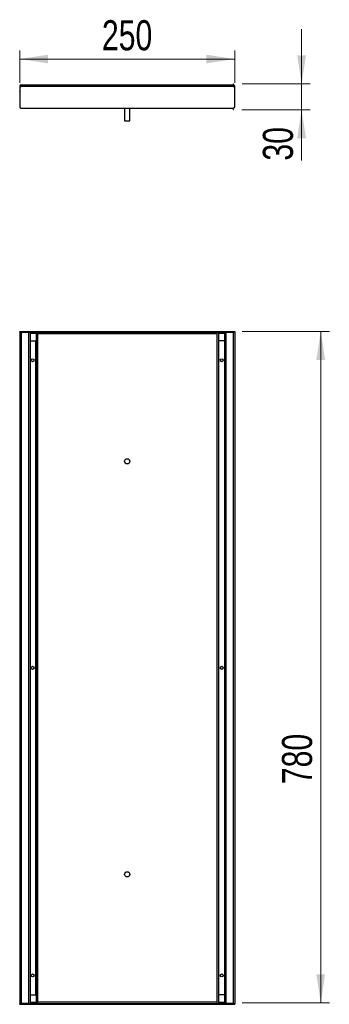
# Model space of a CAD drawing. Header units: millimetres. Extents: x 47 to 83, y 62 to 177.
import ezdxf

# ---------------------------------------------------------------- set-up
doc = ezdxf.new("R2010")
doc.units = ezdxf.units.MM
doc.header["$PDSIZE"] = -1
doc.styles.add('SLDTEXTSTYLE0', font='TXT', dxfattribs={"width": 0.75})
doc.dimstyles.new('SLDDIMSTYLE0', dxfattribs={"dimtxt": 3.5, "dimasz": 3.302, "dimexe": 0, "dimexo": 0.0625, "dimgap": 0.875, "dimtad": 1, "dimlfac": 10, "dimrnd": 1e-09, "dimzin": 12, "dimdsep": 46, "dimtxsty": 'SLDTEXTSTYLE0', "dimsah": 1, "dimcen": 0.09, "dimadec": 0, "dimazin": 3, "dimtfac": 1, "dimtmove": 0, "dimatfit": 0, "dimfxl": 0, "dimfrac": 2, "dimtolj": 1, "dimtzin": 12, "dimarcsym": 0})
doc.dimstyles.new('SLDDIMSTYLE1', dxfattribs={"dimtxt": 3.5, "dimasz": 3.302, "dimexe": 0, "dimexo": 0.0625, "dimgap": 0.875, "dimtad": 1, "dimlfac": 10, "dimrnd": 1e-09, "dimzin": 12, "dimdsep": 46, "dimtxsty": 'SLDTEXTSTYLE0', "dimsah": 1, "dimcen": 0.09, "dimadec": 0, "dimazin": 3, "dimtfac": 1, "dimtofl": 0, "dimtmove": 0, "dimatfit": 3, "dimfxl": 0, "dimfrac": 2, "dimtolj": 1, "dimtzin": 12, "dimarcsym": 0})

# ---------------------------------------------------------------- blocks, each defined once
blk = doc.blocks.new('_D')
at = {"color": 7, "linetype": 'Continuous', "lineweight": 18}
for p, q in [((79.38, 169.42), (79.38, 175.77)), ((72.45, 169.42), (80.38, 169.42)), ((79.38, 169.42), (79.38, 166.42)), ((72.44, 166.42), (80.38, 166.42)), ((79.38, 166.42), (79.38, 160.51))]:
    blk.add_line(p, q, dxfattribs=at)
for points in [[(79.38, 169.42), (79.89, 172.73), (78.87, 172.73)], [(79.38, 166.42), (78.87, 163.12), (79.89, 163.12)]]:
    blk.add_solid(points, dxfattribs=at)
at = {"color": 7, "linetype": 'Continuous', "lineweight": 18, "insert": (74.87, 160.51), "char_height": 3.5, "attachment_point": 1, "rotation": 90, "style": 'SLDTEXTSTYLE0'}
blk.add_mtext('30', dxfattribs=at)
blk = doc.blocks.new('_D_1')
at = {"color": 7, "linetype": 'Continuous', "lineweight": 18}
for p, q in [((46.6, 169.55), (46.6, 173.32)), ((71.6, 169.55), (71.6, 173.32)), ((46.6, 172.32), (71.6, 172.32))]:
    blk.add_line(p, q, dxfattribs=at)
for points in [[(46.6, 172.32), (49.9, 171.81), (49.9, 172.82)], [(71.6, 172.32), (68.3, 172.82), (68.3, 171.81)]]:
    blk.add_solid(points, dxfattribs=at)
at = {"color": 7, "linetype": 'Continuous', "lineweight": 18, "insert": (56.16, 176.83), "char_height": 3.5, "attachment_point": 1, "style": 'SLDTEXTSTYLE0'}
blk.add_mtext('250', dxfattribs=at)
blk = doc.blocks.new('_D_2')
at = {"color": 7, "linetype": 'Continuous', "lineweight": 18}
for p, q in [((72.45, 140.65), (82.6, 140.65)), ((81.6, 62.65), (81.6, 140.65)), ((72.45, 62.65), (82.6, 62.65))]:
    blk.add_line(p, q, dxfattribs=at)
for points in [[(81.6, 140.65), (81.09, 137.35), (82.11, 137.35)], [(81.6, 62.65), (82.11, 65.96), (81.09, 65.96)]]:
    blk.add_solid(points, dxfattribs=at)
at = {"color": 7, "linetype": 'Continuous', "lineweight": 18, "insert": (77.09, 88.05), "char_height": 3.5, "attachment_point": 1, "rotation": 90, "style": 'SLDTEXTSTYLE0'}
blk.add_mtext('780', dxfattribs=at)

msp = doc.modelspace()

# ---------------------------------------------------------------- linework, layer by layer
at = {"color": 7, "linetype": 'Continuous', "lineweight": 25}
for p, q in [((46.5982, 169.1698), (46.5982, 169.1398)), ((46.5982, 169.1398), (46.7782, 169.1398)), ((46.5982, 169.1398), (46.5982, 166.7698)), ((46.7782, 169.3198), (46.7482, 169.3198)), ((46.7782, 169.3198), (71.4182, 169.3198)), ((46.7782, 169.3198), (46.7782, 169.2895)), ((46.7782, 169.1398), (46.7782, 169.2895)), ((71.4182, 169.1398), (46.7782, 169.1398)), ((71.4482, 169.3198), (71.4182, 169.3198)), ((71.4182, 169.2895), (71.4182, 169.3198)), ((71.4182, 169.2895), (71.4182, 169.1398)), ((71.4182, 169.1398), (71.5982, 169.1398)), ((71.5982, 169.1398), (71.5982, 169.1698)), ((71.5982, 166.7698), (71.5982, 169.1398)), ((46.7482, 166.6198), (71.4482, 166.6198)), ((58.7982, 166.6198), (58.7982, 165.1198)), ((59.3982, 165.1198), (59.3982, 166.6198)), ((58.7982, 165.1198), (59.0982, 165.1198)), ((59.0982, 165.1198), (59.3982, 165.1198)), ((46.5982, 140.5732), (46.5982, 140.6532)), ((46.5982, 140.6532), (46.7482, 140.6532)), ((46.5982, 140.5732), (46.5982, 62.5732)), ((46.7482, 140.5732), (46.5982, 140.5732)), ((46.7482, 140.6532), (46.7482, 140.5732)), ((46.7482, 140.6532), (71.4482, 140.6532)), ((46.7482, 140.5732), (71.4482, 140.5732)), ((46.7782, 140.5732), (46.7782, 62.5732)), ((47.6182, 140.5732), (46.7782, 140.5732)), ((47.6182, 140.5732), (47.6182, 62.5732)), ((47.7982, 140.5732), (47.7982, 62.5732)), ((48.4982, 140.5732), (48.4982, 62.5732)), ((48.6782, 140.5732), (48.6782, 140.3932)), ((48.6782, 140.3932), (48.6782, 62.7532)), ((69.5182, 140.3932), (48.6782, 140.3932)), ((69.5182, 140.5732), (69.5182, 140.3932)), ((69.5182, 140.3932), (69.5182, 62.7532)), ((69.6982, 140.5732), (69.6982, 62.5732)), ((70.3982, 140.5732), (70.3982, 62.5732)), ((70.5782, 140.5732), (70.5782, 62.5732)), ((71.4182, 140.5732), (70.5782, 140.5732)), ((71.4182, 140.5732), (71.4182, 62.5732)), ((71.4482, 140.5732), (71.4482, 140.6532)), ((71.4482, 140.6532), (71.5982, 140.6532)), ((71.5982, 140.5732), (71.4482, 140.5732)), ((71.5982, 140.6532), (71.5982, 140.5732)), ((71.5982, 140.5732), (71.5982, 62.5732)), ((47.7982, 139.5732), (48.4732, 139.5732)), ((48.4732, 63.5732), (48.4732, 139.5732)), ((48.4982, 139.5732), (48.4732, 139.5732)), ((69.6982, 139.5732), (69.7232, 139.5732)), ((69.7232, 139.5732), (69.7232, 63.5732)), ((70.3982, 139.5732), (69.7232, 139.5732)), ((47.7982, 63.5732), (48.4732, 63.5732)), ((48.4982, 63.5732), (48.4732, 63.5732)), ((69.6982, 63.5732), (69.7232, 63.5732)), ((70.3982, 63.5732), (69.7232, 63.5732)), ((46.5982, 62.4732), (46.5982, 62.5732)), ((46.5982, 62.5732), (46.7482, 62.5732)), ((46.5982, 62.4932), (46.5982, 62.5732)), ((46.7482, 62.4932), (46.5982, 62.4932)), ((46.5982, 62.4732), (46.7482, 62.4732)), ((46.7482, 62.4732), (46.7482, 62.5732)), ((46.7482, 62.5732), (71.4482, 62.5732)), ((46.7482, 62.5732), (46.7482, 62.4932)), ((71.4482, 62.4932), (46.7482, 62.4932)), ((46.7482, 62.4732), (71.4482, 62.4732)), ((47.6182, 62.5732), (46.7782, 62.5732)), ((48.6782, 62.7532), (69.5182, 62.7532)), ((48.6782, 62.7532), (48.6782, 62.5732)), ((69.5182, 62.7532), (69.5182, 62.5732)), ((71.4182, 62.5732), (70.5782, 62.5732)), ((71.4482, 62.4732), (71.4482, 62.5732)), ((71.4482, 62.5732), (71.5982, 62.5732)), ((71.4482, 62.4932), (71.4482, 62.5732)), ((71.5982, 62.4932), (71.4482, 62.4932)), ((71.4482, 62.4732), (71.5982, 62.4732)), ((71.5982, 62.4732), (71.5982, 62.5732)), ((71.5982, 62.5732), (71.5982, 62.4932))]:
    msp.add_line(p, q, dxfattribs=at)
at = {"color": 1, "linetype": 'Continuous', "lineweight": 25}
for p, q in [((47.7982, 140.4732), (48.4982, 140.4732)), ((69.6982, 140.4732), (70.3982, 140.4732)), ((48.4982, 62.6732), (47.7982, 62.6732)), ((70.3982, 62.6732), (69.6982, 62.6732))]:
    msp.add_line(p, q, dxfattribs=at)
at = {"color": 7, "linetype": 'Continuous', "lineweight": 25}
for centre, radius in [((48.0982, 137.3232), 0.175), ((70.0982, 137.3232), 0.175), ((59.0982, 125.5732), 0.3), ((48.0982, 101.5732), 0.175), ((70.0982, 101.5732), 0.175), ((59.0982, 77.5732), 0.3), ((48.0982, 65.8232), 0.175), ((70.0982, 65.8232), 0.175)]:
    msp.add_circle(centre, radius, dxfattribs=at)
for centre, radius, start, end in [((46.7482, 169.1698), 0.15, 90, 180), ((46.7782, 169.1398), 0.18, 90, 180), ((46.7782, 169.1398), 0.1, 90, 180), ((71.4182, 169.1398), 0.18, 0, 90), ((71.4182, 169.1398), 0.1, 0, 90), ((71.4482, 169.1698), 0.15, 0, 90), ((46.7482, 166.7698), 0.15, 180, 270), ((71.4482, 166.7698), 0.15, 270, 0)]:
    msp.add_arc(centre, radius, start, end, dxfattribs=at)
at = {"color": 7, "linetype": 'Continuous', "lineweight": 0}
for p in [(71.4482, 169.4239), (46.5982, 168.5455), (71.5982, 168.5455), (71.4414, 166.4239), (71.4482, 140.6532), (71.4482, 62.6532)]:
    msp.add_point(p, dxfattribs=at)

# ---------------------------------------------------------------- dimensions: what is measured, and where the dimension line sits
at = {"color": 7, "linetype": 'Continuous', "lineweight": 18}
dim = msp.add_linear_dim(base=(71.5982, 172.3155), p1=(46.5982, 168.5455), p2=(71.5982, 168.5455), dimstyle='SLDDIMSTYLE1', dxfattribs=at)
dim.commit()
dim.dimension.update_dxf_attribs({"geometry": '_D_1', "text_midpoint": (60.0427, 172.3155), "dimtype": 160})
for base, p1, p2, dimstyle, picture, middle in [((79.3795, 166.4239), (71.4482, 169.4239), (71.4414, 166.4239), 'SLDDIMSTYLE0', '_D', (79.3795, 163.0991)), ((81.5982, 140.6532), (71.4482, 62.6532), (71.4482, 140.6532), 'SLDDIMSTYLE1', '_D_2', (81.5982, 91.9293))]:
    dim = msp.add_linear_dim(base=base, p1=p1, p2=p2, angle=90, dimstyle=dimstyle, dxfattribs=at)
    dim.commit()
    dim.dimension.update_dxf_attribs({"geometry": picture, "text_midpoint": middle, "dimtype": 160})

doc.saveas('drawing.dxf')
